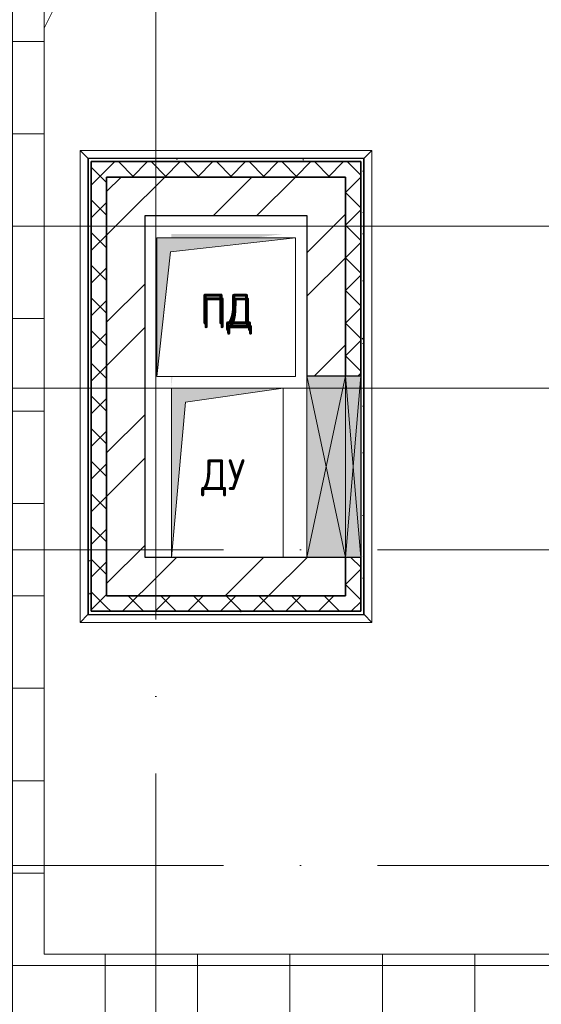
# Model space of a CAD drawing. Header units: millimetres. Extents: x -30540 to 143646, y -11730 to 123410.
# Tile 104 of 114: x 103846 to 107231, y 80748 to 87142. Entities that reach past the tile are written whole.
import ezdxf

# ---------------------------------------------------------------- set-up
doc = ezdxf.new("R2010")
doc.units = ezdxf.units.MM
doc.linetypes.add('ADSK_Линия сетки', pattern=[5000, 4000, -500, 0, -500])
for name, color, linetype, lineweight in [('A-____-NOTE-TEXT', 7, 'Continuous', 18), ('A-GENM-____-OTLN', 7, 'Continuous', 18), ('A-GLAZ-____-MCUT', 7, 'Continuous', 9), ('A-GLAZ-____-OTLN', 7, 'Continuous', 18), ('A-ROOF-____-OTLN', 7, 'Continuous', 18), ('A-ROOF-____-PATT', 7, 'Continuous', 18), ('A-WALL-____-MCUT', 7, 'Continuous', 40), ('A-WALL-____-OTLN', 7, 'Continuous', 18), ('A-WALL-____-PATT', 7, 'Continuous', 40), ('M-EQPM-____-OTLN', 7, 'Continuous', 18), ('S-GRID-____-OTLN', 7, 'Continuous', 9)]:
    doc.layers.add(name, color=color, linetype=linetype, lineweight=lineweight)
doc.styles.add('GOST Common', font='GOST_Common.ttf', dxfattribs={"height": 200})
pattern_1 = [(45, (0, 0), (-424.264, 424.264), []), (45, (0, 282.8), (-424.264, 424.264), [])]
pattern_2 = [(45, (0, 0), (-106.06602, 106.06602), []), (135, (0, 0), (-106.06602, -106.06602), [])]
pattern_3 = [(0, (0, 0), (406.4, 101.6), [6.706, -298.094, 6.706, -298.094, -1625.6]), (0, (0, 0), (406.4, 101.6), [-609.6, 6.706, -602.894, 6.706, -298.094, -711.2]), (0, (0, 0), (406.4, 101.6), [-1524, 6.706, -196.494, 6.706, -501.294]), (120, (152.4, 50.8), (-291.18818, 301.152724), [6.706, -298.094, 6.706, -298.094, -1625.6]), (120, (152.4, 50.8), (-291.18818, 301.152724), [-609.6, 6.706, -602.894, 6.706, -298.094, -711.2]), (120, (152.4, 50.8), (-291.18818, 301.152724), [-1524, 6.706, -196.494, 6.706, -501.294]), (240, (203.2, 254), (-115.21182, -402.752724), [6.706, -298.094, 6.706, -298.094, -1625.6]), (240, (203.2, 254), (-115.21182, -402.752724), [-609.6, 6.706, -602.894, 6.706, -298.094, -711.2]), (240, (203.2, 254), (-115.21182, -402.752724), [-1524, 6.706, -196.494, 6.706, -501.294])]

# ---------------------------------------------------------------- blocks, each defined once
blk = doc.blocks.new('АР_Отверстие прямоугольное - ВК-6931654-Кровля')
at = {"layer": 'A-GLAZ-____-OTLN', "lineweight": 13, "true_color": 0xf9f9f9}
blk.add_hatch(color=7, dxfattribs=at).paths.add_polyline_path([(-465, -125), (715, -125), (715, 125), (-465, 125)])
at = {"layer": 'A-GLAZ-____-MCUT', "color": 254, "lineweight": 15, "true_color": 0xcccccc}
for p, q in [((-465, 125), (-465, -125)), ((715, 125), (715, -125))]:
    blk.add_line(p, q, dxfattribs=at)
at = {"layer": 'A-GLAZ-____-OTLN', "color": 254, "lineweight": 5, "true_color": 0xcccccc}
for p, q in [((715, 125), (-465, -125)), ((-465, 125), (715, -125))]:
    blk.add_line(p, q, dxfattribs=at)
at = {"layer": 'A-GLAZ-____-OTLN', "color": 254, "lineweight": 13, "true_color": 0xcccccc}
for p, q in [((715, 125), (-465, 125)), ((-465, 125), (-465, -125)), ((715, -125), (715, 125)), ((-465, -125), (715, -125))]:
    blk.add_line(p, q, dxfattribs=at)
blk = doc.blocks.new('АР_Отверстие прямоугольное - ВК-7979014-Кровля')
at = {"layer": 'A-GLAZ-____-OTLN', "lineweight": 13, "true_color": 0xf9f9f9}
blk.add_hatch(color=7, dxfattribs=at).paths.add_polyline_path([(715, -50), (715, 50), (-465, 50), (-465, -50), (-118.4, -50)])
at = {"layer": 'A-GLAZ-____-MCUT', "color": 254, "lineweight": 15, "true_color": 0xcccccc}
for p, q in [((-465, 50), (-465, -50)), ((715, 50), (715, -50))]:
    blk.add_line(p, q, dxfattribs=at)
at = {"layer": 'A-GLAZ-____-OTLN', "color": 254, "lineweight": 5, "true_color": 0xcccccc}
for p, q in [((715, 50), (-465, -50)), ((-465, 50), (715, -50))]:
    blk.add_line(p, q, dxfattribs=at)
at = {"layer": 'A-GLAZ-____-OTLN', "color": 254, "lineweight": 13, "true_color": 0xcccccc}
for p, q in [((715, 50), (-465, 50)), ((-465, 50), (-465, -50)), ((715, -50), (715, 50)), ((-465, -50), (715, -50))]:
    blk.add_line(p, q, dxfattribs=at)
blk = doc.blocks.new('_GM_Dt-St-D_Фартук гнутый из оцинкованной стали_Пристенный_Тип 1__c-верхняя кромка с отгибом_ - ФС-1_3_50х70У100-1_5_t__RAL7016-7562068-Кровля')
at = {"layer": 'A-GENM-____-OTLN', "color": 254, "lineweight": 13, "true_color": 0xcccccc}
for p, q in [((50, 1.5), (50, 0)), ((3013, 0), (50, 0)), ((3013, 0), (3013, 1.5)), ((3013, 0), (3063, -50)), ((0, -50), (50, 0)), ((3063, -50), (0, -50))]:
    blk.add_line(p, q, dxfattribs=at)
blk = doc.blocks.new('_GM_Dt-St-D_Фартук гнутый из оцинкованной стали_Пристенный_Тип 1__c-верхняя кромка с отгибом_ - ФС-1_3_50х70У100-1_5_t__RAL7016-7550973-Кровля')
at = {"layer": 'A-GENM-____-OTLN', "color": 254, "lineweight": 13, "true_color": 0xcccccc}
for p, q in [((50, 1.5), (50, 0)), ((1843, 0), (50, 0)), ((1843, 0), (1843, 1.5)), ((1843, 0), (1893, -50)), ((0, -50), (50, 0)), ((1893, -50), (0, -50))]:
    blk.add_line(p, q, dxfattribs=at)
blk = doc.blocks.new('_GM_Dt-St-D_Фартук гнутый из оцинкованной стали_Пристенный_Тип 1__c-верхняя кромка с отгибом_ - ФС-1_3_50х70У100-1_5_t__RAL7016-7550974-Кровля')
at = {"layer": 'A-GENM-____-OTLN', "color": 254, "lineweight": 13, "true_color": 0xcccccc}
for p, q in [((0, 50), (1893, 50)), ((50, 0), (0, 50)), ((50, 0), (1843, 0)), ((50, 0), (50, -1.5)), ((1893, 50), (1843, 0)), ((1843, -1.5), (1843, 0))]:
    blk.add_line(p, q, dxfattribs=at)
blk = doc.blocks.new('_GM_Dt-St-D_Фартук гнутый из оцинкованной стали_Пристенный_Тип 1__c-верхняя кромка с отгибом_ - ФС-1_3_50х70У100-1_5_t__RAL7016-7562063-Кровля')
at = {"layer": 'A-GENM-____-OTLN', "color": 254, "lineweight": 13, "true_color": 0xcccccc}
for p, q in [((0, 50), (3063, 50)), ((50, 0), (0, 50)), ((50, 0), (3013, 0)), ((50, 0), (50, -1.5)), ((3063, 50), (3013, 0)), ((3013, -1.5), (3013, 0))]:
    blk.add_line(p, q, dxfattribs=at)
blk = doc.blocks.new('АР_Канал вертикальный прямоугольный - ПД-6131549-Кровля')
at = {"layer": 'M-EQPM-____-OTLN', "lineweight": 13, "true_color": 0xe2e2e2}
h = blk.add_hatch(color=254, dxfattribs=at)
h.paths.add_polyline_path([(-362.5, -500), (-355.4, -425), (-362.5, -425)])
h.paths.add_polyline_path([(-362.5, 475), (177.4, 475), (362.5, 500), (-362.5, 500)])
blk = doc.blocks.new('АР_Канал вертикальный прямоугольный - ДУ-7934100-Кровля')
at = {"layer": 'M-EQPM-____-OTLN', "lineweight": 13, "true_color": 0xe2e2e2}
blk.add_hatch(color=254, dxfattribs=at).paths.add_polyline_path([(-362.5, -550), (-271.25, 458.75), (362.5, 550), (-362.5, 550), (-362.5, 283.36)])
at = {"layer": 'M-EQPM-____-OTLN', "color": 253, "lineweight": 13, "true_color": 0xaaaaaa}
for p, q in [((362.5, 550), (-362.5, 550)), ((-362.5, 550), (-362.5, -550)), ((362.5, 550), (-362.5, 550)), ((-362.5, 550), (-362.5, -550)), ((-362.5, -550), (-362.5, 550)), ((-362.5, 550), (362.5, 550)), ((-271.25, 458.75), (362.5, 550)), ((-271.25, 458.75), (362.5, 550)), ((362.5, -550), (362.5, 550)), ((362.5, 550), (362.5, -550)), ((-362.5, -550), (-271.25, 458.75)), ((-362.5, -550), (-271.25, 458.75)), ((-362.5, -550), (362.5, -550)), ((362.5, -550), (-362.5, -550))]:
    blk.add_line(p, q, dxfattribs=at)
blk = doc.blocks.new('АР_Канал вертикальный прямоугольный - ПД-7414778-Кровля')
at = {"layer": 'M-EQPM-____-OTLN', "lineweight": 13, "true_color": 0xe2e2e2}
blk.add_hatch(color=254, dxfattribs=at).paths.add_polyline_path([(-450, -450), (-360, 360), (450, 450), (-450, 450)])
at = {"layer": 'M-EQPM-____-OTLN', "color": 253, "lineweight": 13, "true_color": 0xaaaaaa}
for p, q in [((450, 450), (-450, 450)), ((-450, 450), (-450, -450)), ((450, 450), (-450, 450)), ((-450, 450), (-450, -450)), ((-450, -450), (-450, 450)), ((-450, 450), (450, 450)), ((-360, 360), (450, 450)), ((-360, 360), (450, 450)), ((450, -450), (450, 450)), ((450, 450), (450, -450)), ((-450, -450), (-360, 360)), ((-450, -450), (-360, 360)), ((-450, -450), (450, -450)), ((450, -450), (-450, -450))]:
    blk.add_line(p, q, dxfattribs=at)
blk = doc.blocks.new('Наметкина 10_РД_АР_К3_отсоединено_rvt-1-Кровля')
at = {"layer": 'A-ROOF-____-PATT', "lineweight": 5, "true_color": 0xe4e4e4}
h = blk.add_hatch(dxfattribs=at)
h.set_pattern_fill('FP_14', color=254, style=0, pattern_type=2)
h.set_pattern_definition([(0, (0, 0), (0, 600), []), (90, (0, 0), (-600, 4e-14), [])])
h.paths.add_polyline_path([(85101.5, 76250), (85101.5, 85261), (88675.3, 85261), (88675.3, 89725), (95725.3, 89725), (95725.3, 86171.5), (95751.8, 86171.5), (95751.8, 81328.5), (95725.3, 81328.5), (95725.3, 81020), (93155.3, 81020), (93155.3, 77690), (94055.3, 77690), (94055.3, 80120), (96625.3, 80120), (96625.3, 85950), (99800.3, 85950), (99800.3, 88410), (103091.7, 88410), (103091.7, 81075), (102046.4, 81075), (102045.3, 81075), (100100.3, 81075), (100100.3, 80175), (108900.3, 80175), (108900.3, 81422), (113980.3, 81422), (113980.3, 78900), (125861.4, 78900), (125861.4, 89310), (109999.3, 89310), (109999.3, 92647.9), (103091.7, 92647.9), (103091.7, 89310), (96676.3, 89310), (96676.3, 90625), (75676.8, 90625), (75676.8, 89725), (87775.3, 89725), (87775.3, 86161), (84201.5, 86161), (84201.5, 81350), (82201.5, 81350), (82201.5, 80390), (75135.3, 80390), (75135.3, 82150), (66605.3, 82150), (66605.3, 85800), (69728.8, 85800), (69728.8, 86800), (65705.3, 86800), (65705.3, 85850), (65735.3, 85850), (65705.3, 85846.7), (65705.3, 83050), (65735.3, 83050), (65705.3, 83046.7), (65705.3, 81250), (73695.3, 81250), (73695.3, 79490), (82201.5, 79490), (82201.5, 78250), (84331.5, 78250), (84331.5, 76250), (84989.6, 76250)])
h.paths.add_polyline_path([(114880.3, 79800), (114880.3, 82322), (108000.3, 82322), (108000.3, 81075), (104005.3, 81075), (104005.3, 91747.9), (109099.3, 91747.9), (109099.3, 85625.1), (114880.3, 85625.1), (114880.3, 88410), (124961.4, 88410), (124961.4, 85826.5), (125006.8, 85826.5), (125006.8, 83673.5), (124961.4, 83673.5), (124961.4, 79800), (117687.1, 79800)])
h.paths.add_polyline_path([(97705.3, 86000), (97705.3, 86300), (98005.3, 86300), (97735.3, 86270)])
h.paths.add_polyline_path([(113980.3, 86525.1), (109999.3, 86525.1), (109999.3, 88410), (113980.3, 88410), (113980.3, 87374.7)])
at = {"layer": 'A-WALL-____-PATT', "lineweight": 5, "true_color": 0xcccccc}
h = blk.add_hatch(dxfattribs=at)
h.set_pattern_fill('FP_16', color=254, style=0, pattern_type=2)
h.set_pattern_definition(pattern_3)
h.paths.add_polyline_path([(106060.3, 86220), (106080.3, 86220), (106080.3, 86240), (104290.3, 86240), (104290.3, 86220), (105425.5, 86220)])
h = blk.add_hatch(dxfattribs=at)
h.set_pattern_fill('FP_16', color=254, style=0, pattern_type=2)
h.set_pattern_definition(pattern_3)
h.paths.add_polyline_path([(104310.3, 83280), (104310.3, 86220), (104290.3, 86220), (104290.3, 83280)])
h = blk.add_hatch(dxfattribs=at)
h.set_pattern_fill('FP_13', color=254, style=0, pattern_type=2)
h.set_pattern_definition(pattern_2)
h.paths.add_polyline_path([(104410.3, 83300), (104410.3, 86220), (104310.3, 86220), (104310.3, 83300)])
h = blk.add_hatch(dxfattribs=at)
h.set_pattern_fill('FP_13', color=254, style=0, pattern_type=2)
h.set_pattern_definition(pattern_2)
h.paths.add_polyline_path([(105960.3, 86120), (106060.3, 86120), (106060.3, 86220), (104410.3, 86220), (104410.3, 86120), (105425.5, 86120)])
h = blk.add_hatch(dxfattribs=at)
h.set_pattern_fill('FP_16', color=254, style=0, pattern_type=2)
h.set_pattern_definition(pattern_3)
h.paths.add_polyline_path([(106080.3, 83280), (106080.3, 86220), (106060.3, 86220), (106060.3, 83280)])
h = blk.add_hatch(dxfattribs=at)
h.set_pattern_fill('FP_12', color=254, style=0, pattern_type=2)
h.set_pattern_definition(pattern_1)
h.paths.add_polyline_path([(105425.5, 85870), (105710.3, 85870), (105710.3, 86120), (104410.3, 86120), (104410.3, 85870), (104660.3, 85870)])
h = blk.add_hatch(dxfattribs=at)
h.set_pattern_fill('FP_12', color=254, style=0, pattern_type=2)
h.set_pattern_definition(pattern_1)
h.paths.add_polyline_path([(105960.3, 84830), (105960.3, 86120), (105710.3, 86120), (105710.3, 84830)])
h = blk.add_hatch(dxfattribs=at)
h.set_pattern_fill('FP_13', color=254, style=0, pattern_type=2)
h.set_pattern_definition(pattern_2)
h.paths.add_polyline_path([(106060.3, 83300), (106060.3, 83650), (105960.3, 83650), (105960.3, 83300)])
h.paths.add_polyline_path([(105960.3, 84830), (106060.3, 84830), (106060.3, 86120), (105960.3, 86120), (105960.3, 85929)])
h = blk.add_hatch(dxfattribs=at)
h.set_pattern_fill('FP_12', color=254, style=0, pattern_type=2)
h.set_pattern_definition(pattern_1)
h.paths.add_polyline_path([(104660.3, 83400), (104660.3, 85870), (104410.3, 85870), (104410.3, 83400)])
h = blk.add_hatch(dxfattribs=at)
h.set_pattern_fill('FP_12', color=254, style=0, pattern_type=2)
h.set_pattern_definition(pattern_1)
h.paths.add_polyline_path([(105710.3, 83400), (105960.3, 83400), (105960.3, 83650), (104660.3, 83650), (104660.3, 83400), (105425.5, 83400)])
h = blk.add_hatch(dxfattribs=at)
h.set_pattern_fill('FP_13', color=254, style=0, pattern_type=2)
h.set_pattern_definition(pattern_2)
h.paths.add_polyline_path([(105960.3, 83300), (105960.3, 83400), (104410.3, 83400), (104410.3, 83300), (105425.5, 83300)])
h = blk.add_hatch(dxfattribs=at)
h.set_pattern_fill('FP_16', color=254, style=0, pattern_type=2)
h.set_pattern_definition(pattern_3)
h.paths.add_polyline_path([(106060.3, 83280), (106060.3, 83300), (104310.3, 83300), (104310.3, 83280), (105425.5, 83280)])
at = {"layer": 'A-ROOF-____-OTLN', "color": 254, "lineweight": 13, "true_color": 0xcccccc}
for p, q in [((104005.3, 91747.9), (104005.3, 81075)), ((104005.3, 87087), (105461.2, 90051.9)), ((104005.3, 81075), (108000.3, 81075))]:
    blk.add_line(p, q, dxfattribs=at)
at = {"layer": 'A-WALL-____-MCUT', "color": 254, "lineweight": 30, "true_color": 0xcccccc}
for p, q in [((106080.3, 86240), (104290.3, 86240)), ((104290.3, 86240), (104290.3, 86220)), ((104290.3, 86220), (104290.3, 83280)), ((104310.3, 86220), (104310.3, 83300)), ((104410.3, 86220), (104310.3, 86220)), ((104310.3, 86220), (106060.3, 86220)), ((104310.3, 83300), (104310.3, 86220)), ((106060.3, 86220), (104410.3, 86220)), ((106060.3, 86120), (106060.3, 86220)), ((106060.3, 86220), (106060.3, 84830)), ((106080.3, 86220), (106080.3, 86240)), ((106080.3, 83280), (106080.3, 86220)), ((105710.3, 86120), (104410.3, 86120)), ((104410.3, 86120), (104410.3, 85870)), ((104410.3, 83400), (104410.3, 86120)), ((104410.3, 86120), (105960.3, 86120)), ((105960.3, 86120), (105710.3, 86120)), ((105960.3, 84830), (105960.3, 86120)), ((105960.3, 86120), (105960.3, 84830)), ((106060.3, 84830), (106060.3, 86120)), ((104410.3, 85870), (104410.3, 83400)), ((104660.3, 85870), (105710.3, 85870)), ((104660.3, 83650), (104660.3, 85870)), ((105710.3, 85870), (105710.3, 84830)), ((105710.3, 84830), (105960.3, 84830)), ((105960.3, 84830), (106060.3, 84830)), ((106060.3, 84830), (106060.3, 83650)), ((105710.3, 83650), (104660.3, 83650)), ((105960.3, 83650), (105710.3, 83650)), ((105960.3, 83400), (105960.3, 83650)), ((106060.3, 83650), (105960.3, 83650)), ((105960.3, 83650), (105960.3, 83400)), ((106060.3, 83300), (106060.3, 83650)), ((106060.3, 83650), (106060.3, 83300)), ((104410.3, 83400), (104660.3, 83400)), ((105960.3, 83400), (104410.3, 83400)), ((104660.3, 83400), (105960.3, 83400)), ((104290.3, 83280), (104310.3, 83280)), ((104310.3, 83300), (104410.3, 83300)), ((106060.3, 83300), (104310.3, 83300)), ((104310.3, 83280), (106060.3, 83280)), ((104410.3, 83300), (105960.3, 83300)), ((105960.3, 83300), (106060.3, 83300)), ((106060.3, 83280), (106080.3, 83280))]:
    blk.add_line(p, q, dxfattribs=at)
at = {"layer": 'A-WALL-____-OTLN', "color": 254, "lineweight": 13, "true_color": 0xcccccc}
for p, q in [((105960.3, 84830), (105710.3, 84830)), ((105710.3, 83650), (105710.3, 84830)), ((105960.3, 84830), (105960.3, 83650)), ((105960.3, 83650), (105960.3, 84830)), ((106060.3, 84483.4), (106060.3, 83650)), ((105960.3, 83650), (105710.3, 83650))]:
    blk.add_line(p, q, dxfattribs=at)
at = {"layer": 'A-GENM-____-OTLN', "color": 254, "lineweight": 13, "true_color": 0xcccccc}
for name, p, rotation in [('_GM_Dt-St-D_Фартук гнутый из оцинкованной стали_Пристенный_Тип 1__c-верхняя кромка с отгибом_ - ФС-1_3_50х70У100-1_5_t__RAL7016-7562068-Кровля', (104288.8, 86291.5), 269.9999999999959), ('_GM_Dt-St-D_Фартук гнутый из оцинкованной стали_Пристенный_Тип 1__c-верхняя кромка с отгибом_ - ФС-1_3_50х70У100-1_5_t__RAL7016-7550973-Кровля', (106131.8, 86241.5), 180), ('_GM_Dt-St-D_Фартук гнутый из оцинкованной стали_Пристенный_Тип 1__c-верхняя кромка с отгибом_ - ФС-1_3_50х70У100-1_5_t__RAL7016-7562063-Кровля', (106081.8, 86291.5), 270.0000000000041), ('_GM_Dt-St-D_Фартук гнутый из оцинкованной стали_Пристенный_Тип 1__c-верхняя кромка с отгибом_ - ФС-1_3_50х70У100-1_5_t__RAL7016-7550974-Кровля', (106131.8, 83278.5), 180)]:
    blk.add_blockref(name, p, dxfattribs=dict(at, rotation=rotation))
at = {"layer": 'A-GLAZ-____-OTLN', "color": 254, "lineweight": 13, "true_color": 0xcccccc}
for name, p, rotation in [('АР_Отверстие прямоугольное - ВК-6931654-Кровля', (105835.3, 84115), 90), ('АР_Отверстие прямоугольное - ВК-7979014-Кровля', (106010.3, 84365), 270)]:
    blk.add_blockref(name, p, dxfattribs=dict(at, rotation=rotation))
at = {"layer": 'M-EQPM-____-OTLN', "color": 253, "lineweight": 5, "true_color": 0xaaaaaa}
for name, p in [('АР_Канал вертикальный прямоугольный - ПД-6131549-Кровля', (105192.8, 85250)), ('АР_Канал вертикальный прямоугольный - ПД-7414778-Кровля', (105185.3, 85275)), ('АР_Канал вертикальный прямоугольный - ДУ-7934100-Кровля', (105192.8, 84200))]:
    blk.add_blockref(name, p, dxfattribs=at)
at = {"layer": 'A-____-NOTE-TEXT', "color": 253, "lineweight": 5, "true_color": 0xaaaaaa, "char_height": 200, "width": 416.877, "attachment_point": 1, "style": 'GOST Common'}
for s, insert in [('ПД', (105016.1, 85362.2)), ('ПД', (105023.6, 85337.2)), ('ДУ', (105023.6, 84287.2))]:
    blk.add_mtext(s, dxfattribs=dict(at, insert=insert))

msp = doc.modelspace()

# ---------------------------------------------------------------- linework, layer by layer
at = {"layer": 'S-GRID-____-OTLN', "color": 253, "linetype": 'ADSK_Линия сетки', "true_color": 0xaaaaaa}
for p, q in [((104730.3, 53245.6), (104730.3, 100101.1)), ((132629, 85800), (62296.8, 85800)), ((132629, 84750), (62296.8, 84750)), ((135169, 83700), (62296.8, 83700)), ((135169, 81650), (62296.8, 81650))]:
    msp.add_line(p, q, dxfattribs=at)

# ---------------------------------------------------------------- block references
at = {"lineweight": 5}
msp.add_blockref('Наметкина 10_РД_АР_К3_отсоединено_rvt-1-Кровля', (0, 0), dxfattribs=at)

doc.saveas('drawing.dxf')
